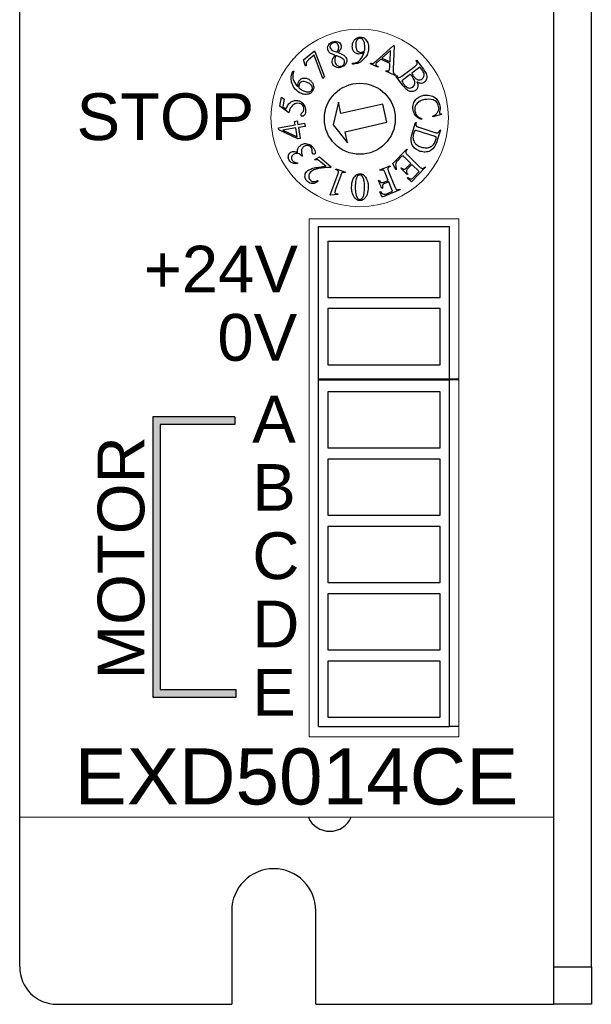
# Model space of a CAD drawing. Extents: x 6 to 155, y 6 to 169.
# Tile 2 of 4: x 124 to 155, y 6 to 59. Entities that reach past the tile are written whole.
import ezdxf

# ---------------------------------------------------------------- set-up
doc = ezdxf.new("R2010")
doc.units = 0
doc.header["$LTSCALE"] = 8
doc.header["$MEASUREMENT"] = 0
doc.layers.get('0').update_dxf_attribs({"linetype": 'CONTINUOUS'})
doc.styles.get("Standard").update_dxf_attribs({"font": 'ARIAL.TTF'})

msp = doc.modelspace()

# ---------------------------------------------------------------- hatches: boundary and pattern name
msp.add_hatch(color=256).paths.add_polyline_path([(135.927, 22.427), (135.927, 22.827), (131.861, 22.827), (131.861, 37.012), (135.846, 37.012), (135.846, 37.412), (131.461, 37.412), (131.461, 22.427)])

# ---------------------------------------------------------------- linework, layer by layer
at = {"color": 7, "linetype": 'Continuous'}
for p, q in [((124.334, 8), (124.334, 104)), ((152.934, 8), (152.934, 104)), ((154.934, 8), (154.934, 104)), ((135.684, 11), (135.684, 6)), ((140.184, 6), (140.184, 11)), ((152.934, 8), (154.934, 8)), ((152.934, 6), (152.934, 8)), ((154.934, 8), (154.934, 6)), ((126.334, 6), (135.684, 6)), ((140.184, 6), (151.934, 6)), ((151.934, 6), (152.934, 6)), ((154.934, 6), (152.934, 6))]:
    msp.add_line(p, q, dxfattribs=at)
at = {"color": 7, "linetype": 'Continuous', "lineweight": 15}
for p, q in [((124.334, 96), (124.334, 16)), ((152.934, 96), (152.934, 16)), ((139.834, 48), (139.834, 20.3)), ((139.834, 48), (147.834, 48)), ((147.834, 20.3), (147.834, 48)), ((139.834, 20.3), (147.834, 20.3)), ((124.334, 16), (152.934, 16))]:
    msp.add_line(p, q, dxfattribs=at)
at = {"linetype": 'Continuous'}
for p, q in [((139.535, 56.503), (140.111, 56.978)), ((140.111, 56.978), (140.135, 56.949)), ((140.135, 56.949), (140.657, 55.588)), ((141.117, 56.983), (141.322, 56.908)), ((143.427, 56.448), (144.349, 57.274)), ((144.181, 57.002), (143.727, 56.598)), ((144.158, 56.397), (144.181, 57.002)), ((144.382, 57.259), (144.332, 56.013)), ((144.349, 57.274), (144.382, 57.259)), ((139.642, 56.164), (139.535, 56.503)), ((140.091, 56.746), (139.796, 56.502)), ((140.568, 55.514), (140.091, 56.746)), ((143.666, 56.543), (143.489, 56.384)), ((144.152, 56.316), (143.666, 56.543)), ((143.727, 56.598), (144.158, 56.397)), ((145.548, 56.455), (145.578, 56.477)), ((145.58, 56.413), (145.548, 56.455)), ((145.578, 56.477), (145.941, 55.998)), ((138.953, 55.867), (138.982, 55.918)), ((138.982, 55.918), (139.015, 55.899)), ((139.672, 56.175), (139.642, 56.164)), ((142.156, 56.28), (142.157, 56.318)), ((142.215, 56.279), (142.156, 56.28)), ((143.105, 56.294), (143.121, 56.328)), ((143.499, 56.109), (143.105, 56.294)), ((143.515, 56.144), (143.499, 56.109)), ((143.941, 55.903), (143.957, 55.938)), ((144.436, 55.673), (143.941, 55.903)), ((144.143, 56.101), (144.152, 56.316)), ((144.788, 55.627), (145.503, 56.169)), ((145.746, 56.105), (145.32, 55.783)), ((140.657, 55.588), (140.568, 55.514)), ((144.452, 55.707), (144.436, 55.673)), ((144.47, 55.639), (144.501, 55.662)), ((144.866, 55.116), (144.47, 55.639)), ((144.501, 55.662), (144.532, 55.62)), ((145.245, 55.726), (144.79, 55.382)), ((138.252, 54.02), (138.341, 54.508)), ((138.341, 54.508), (138.498, 54.399)), ((138.498, 54.399), (138.423, 53.988)), ((141.397, 54.234), (141.106, 53.027)), ((141.532, 53.636), (141.397, 54.234)), ((138.734, 53.661), (138.252, 54.02)), ((138.423, 53.988), (138.59, 53.866)), ((143.774, 54.141), (141.532, 53.636)), ((143.994, 53.165), (143.774, 54.141)), ((139.049, 53.211), (139.193, 53.235)), ((139.081, 53.027), (139.049, 53.211)), ((139.193, 53.235), (139.224, 53.052)), ((145.862, 53.348), (145.848, 53.313)), ((146.455, 53.456), (146.449, 53.488)), ((146.914, 53.573), (146.455, 53.456)), ((146.908, 53.608), (146.914, 53.573)), ((138.187, 52.874), (139.081, 53.027)), ((138.206, 52.763), (138.187, 52.874)), ((139.223, 52.282), (138.206, 52.763)), ((139.109, 52.86), (138.429, 52.743)), ((138.429, 52.743), (139.191, 52.379)), ((139.191, 52.379), (139.109, 52.86)), ((139.224, 53.052), (139.586, 53.113)), ((139.615, 52.947), (139.253, 52.885)), ((139.253, 52.885), (139.352, 52.305)), ((139.586, 53.113), (139.615, 52.947)), ((141.106, 53.027), (141.887, 52.062)), ((141.752, 52.66), (143.994, 53.165)), ((141.887, 52.062), (141.752, 52.66)), ((145.34, 52.566), (145.527, 53.16)), ((146.634, 52.394), (145.504, 52.75)), ((145.527, 53.16), (145.564, 53.148)), ((145.564, 53.148), (145.548, 53.098)), ((145.702, 52.895), (146.561, 52.624)), ((146.856, 52.741), (146.686, 52.2)), ((146.804, 52.703), (146.82, 52.752)), ((146.82, 52.752), (146.856, 52.741)), ((139.352, 52.305), (139.223, 52.282)), ((144.306, 50.96), (145.057, 51.732)), ((145.084, 51.705), (145.05, 51.669)), ((145.057, 51.732), (145.084, 51.705)), ((139.479, 51.361), (139.452, 51.346)), ((139.463, 51.39), (139.479, 51.361)), ((140.128, 51.171), (140.376, 51.313)), ((140.157, 51.146), (140.128, 51.171)), ((140.376, 51.313), (141.004, 50.784)), ((144.754, 51.311), (144.588, 51.141)), ((145.277, 50.963), (144.947, 51.284)), ((145.094, 51.417), (145.744, 50.783)), ((139.203, 50.997), (139.205, 50.959)), ((140.737, 50.806), (140.459, 51.04)), ((141.004, 50.784), (140.98, 50.755)), ((141.264, 50.631), (141.277, 50.667)), ((141.277, 50.667), (141.766, 50.489)), ((143.618, 50.613), (144.168, 50.837)), ((143.632, 50.578), (143.618, 50.613)), ((143.678, 50.597), (143.632, 50.578)), ((144.182, 50.802), (144.137, 50.784)), ((144.168, 50.837), (144.182, 50.802)), ((144.473, 50.63), (144.306, 50.96)), ((144.502, 50.659), (144.473, 50.63)), ((144.733, 50.704), (144.76, 50.731)), ((145.082, 50.365), (144.733, 50.704)), ((145.062, 50.743), (145.277, 50.963)), ((145.33, 50.911), (145.116, 50.69)), ((146.058, 50.757), (145.307, 49.986)), ((145.726, 50.525), (145.33, 50.911)), ((145.996, 50.748), (146.03, 50.784)), ((146.03, 50.784), (146.058, 50.757)), ((140.283, 50.048), (140.312, 50.023)), ((140.958, 49.28), (141.358, 50.378)), ((141.516, 50.32), (141.26, 49.618)), ((141.766, 50.489), (141.753, 50.453)), ((143.55, 50.06), (143.586, 50.075)), ((143.727, 49.626), (143.55, 50.06)), ((143.826, 49.963), (144.06, 50.058)), ((144.06, 50.058), (143.896, 50.461)), ((144.077, 50.535), (144.415, 49.707)), ((145.077, 50.188), (145.105, 50.217)), ((145.307, 49.986), (145.077, 50.188)), ((145.109, 50.392), (145.082, 50.365)), ((145.459, 50.251), (145.726, 50.525)), ((143.763, 49.641), (143.727, 49.626)), ((144.691, 49.555), (143.737, 49.166)), ((144.092, 49.98), (143.858, 49.885)), ((144.298, 49.475), (144.092, 49.98)), ((144.631, 49.571), (144.677, 49.59)), ((144.677, 49.59), (144.691, 49.555)), ((140.989, 49.268), (140.958, 49.28)), ((141.362, 49.307), (140.989, 49.268)), ((141.359, 49.343), (141.362, 49.307)), ((143.61, 49.442), (143.643, 49.456)), ((143.737, 49.166), (143.61, 49.442)), ((144.015, 49.36), (144.298, 49.475)), ((140.334, 39.4), (140.334, 47.6)), ((147.334, 39.4), (147.334, 47.6)), ((140.834, 46.8), (140.834, 43.8)), ((146.834, 43.8), (146.834, 46.8)), ((140.834, 43.8), (146.834, 43.8)), ((146.834, 43.2), (140.834, 43.2)), ((140.834, 43.2), (140.834, 40.2)), ((146.834, 40.2), (146.834, 43.2)), ((140.834, 40.2), (146.834, 40.2)), ((140.334, 20.85), (140.334, 39.45)), ((140.334, 39.45), (147.334, 39.45)), ((140.334, 39.4), (147.334, 39.4)), ((147.334, 39.45), (147.834, 39.45)), ((147.334, 20.85), (147.334, 39.45)), ((147.834, 39.4), (147.334, 39.4)), ((146.834, 38.75), (140.834, 38.75)), ((140.834, 38.75), (140.834, 35.75)), ((146.834, 35.75), (146.834, 38.75)), ((140.834, 35.75), (146.834, 35.75)), ((140.834, 35.15), (140.834, 32.15)), ((146.834, 35.15), (140.834, 35.15)), ((146.834, 32.15), (146.834, 35.15)), ((140.834, 32.15), (146.834, 32.15)), ((146.834, 31.55), (140.834, 31.55)), ((140.834, 31.55), (140.834, 28.55)), ((146.834, 28.55), (146.834, 31.55)), ((140.834, 28.55), (146.834, 28.55)), ((140.834, 27.95), (140.834, 24.95)), ((146.834, 27.95), (140.834, 27.95)), ((146.834, 24.95), (146.834, 27.95)), ((140.834, 24.95), (146.834, 24.95)), ((140.834, 24.35), (140.834, 21.35)), ((146.834, 24.35), (140.834, 24.35)), ((146.834, 21.35), (146.834, 24.35)), ((140.834, 21.35), (146.834, 21.35)), ((140.334, 20.85), (147.334, 20.85)), ((147.834, 20.85), (147.334, 20.85))]:
    msp.add_line(p, q, dxfattribs=at)
for p, q in [((140.334, 47.6), (147.334, 47.6)), ((140.834, 46.8), (146.834, 46.8)), ((135.846, 37.412), (131.461, 37.412)), ((131.461, 37.412), (131.461, 22.427)), ((135.846, 37.412), (135.846, 37.012)), ((135.846, 37.012), (131.861, 37.012)), ((131.861, 37.012), (131.861, 22.827)), ((131.861, 22.827), (135.927, 22.827)), ((135.927, 22.427), (135.927, 22.827)), ((131.461, 22.427), (135.927, 22.427))]:
    msp.add_line(p, q)
at = {"color": 7, "linetype": 'Continuous', "lineweight": 15}
msp.add_circle((142.534, 53.4), 4.75, dxfattribs=at)
at = {"linetype": 'Continuous'}
msp.add_circle((142.542, 53.351), 1.9, dxfattribs=at)
at = {"color": 7, "linetype": 'Continuous'}
for centre, radius, start, end in [((140.934, 16.5), 1.25, 203.5782, 336.4218), ((137.934, 11), 2.25, 0, 180), ((126.334, 8), 2, 180, 270)]:
    msp.add_arc(centre, radius, start, end, dxfattribs=at)
at = {"linetype": 'Continuous'}
for points, knots in [([(140.833, 57.028), (140.823, 57.08), (140.803, 57.185), (140.869, 57.324), (140.967, 57.418), (141.044, 57.45), (141.082, 57.466)], [0, 0, 0, 0, 0.27881, 0.558507, 0.779027, 1, 1, 1, 1]), ([(141.104, 57.411), (141.074, 57.398), (141.015, 57.372), (140.959, 57.299), (140.933, 57.218), (140.944, 57.168), (140.95, 57.143)], [0, 0, 0, 0, 0.2803288, 0.55985, 0.7801349, 1, 1, 1, 1]), ([(141.082, 57.466), (141.13, 57.48), (141.225, 57.507), (141.364, 57.48), (141.477, 57.414), (141.513, 57.345), (141.532, 57.31)], [0, 0, 0, 0, 0.280661, 0.56029, 0.780558, 1, 1, 1, 1]), ([(141.392, 57.271), (141.378, 57.302), (141.351, 57.364), (141.269, 57.421), (141.181, 57.433), (141.13, 57.418), (141.104, 57.411)], [0, 0, 0, 0, 0.280337, 0.559143, 0.779273, 1, 1, 1, 1]), ([(142.137, 57.228), (142.142, 57.293), (142.153, 57.41), (142.216, 57.508), (142.244, 57.551)], [0, 0, 0, 0, 0.559587, 1, 1, 1, 1]), ([(142.244, 57.551), (142.294, 57.606), (142.385, 57.704), (142.516, 57.716), (142.574, 57.722)], [0, 0, 0, 0, 0.559145, 1, 1, 1, 1]), ([(142.551, 57.655), (142.523, 57.652), (142.468, 57.645), (142.401, 57.592), (142.33, 57.493), (142.324, 57.398), (142.32, 57.332)], [0, 0, 0, 0, 0.186399, 0.373323, 0.560482, 1, 1, 1, 1]), ([(142.817, 57.201), (142.808, 57.297), (142.795, 57.442), (142.704, 57.59), (142.623, 57.647), (142.575, 57.652), (142.551, 57.655)], [0, 0, 0, 0, 0.499906, 0.7495, 0.874821, 1, 1, 1, 1]), ([(142.574, 57.722), (142.638, 57.712), (142.751, 57.696), (142.83, 57.614), (142.866, 57.578)], [0, 0, 0, 0, 0.558377, 1, 1, 1, 1]), ([(142.866, 57.578), (142.914, 57.504), (143.001, 57.371), (143.008, 57.214), (143.011, 57.145)], [0, 0, 0, 0, 0.558904, 1, 1, 1, 1]), ([(141.207, 56.751), (141.122, 56.782), (141.003, 56.824), (140.879, 56.932), (140.849, 56.996), (140.833, 57.028)], [0, 0, 0, 0, 0.560394, 0.780221, 1, 1, 1, 1]), ([(140.95, 57.143), (140.973, 57.104), (141.013, 57.034), (141.086, 56.998), (141.117, 56.983)], [0, 0, 0, 0, 0.557735, 1, 1, 1, 1]), ([(141.322, 56.908), (141.357, 56.971), (141.406, 57.06), (141.415, 57.189), (141.399, 57.243), (141.392, 57.271)], [0, 0, 0, 0, 0.559994, 0.779868, 1, 1, 1, 1]), ([(141.532, 57.31), (141.539, 57.266), (141.553, 57.179), (141.49, 57.03), (141.422, 56.941), (141.38, 56.887)], [0, 0, 0, 0, 0.278569, 0.558474, 1, 1, 1, 1]), ([(141.38, 56.887), (141.438, 56.868), (141.54, 56.834), (141.635, 56.783), (141.677, 56.761)], [0, 0, 0, 0, 0.5603409, 1, 1, 1, 1]), ([(142.489, 56.811), (142.432, 56.82), (142.318, 56.838), (142.201, 56.958), (142.143, 57.093), (142.139, 57.183), (142.137, 57.228)], [0, 0, 0, 0, 0.278746, 0.558438, 0.778985, 1, 1, 1, 1]), ([(142.157, 56.318), (142.244, 56.33), (142.418, 56.353), (142.652, 56.578), (142.731, 56.785), (142.78, 56.912)], [0, 0, 0, 0, 0.2797246, 0.5599934, 1, 1, 1, 1]), ([(142.32, 57.332), (142.322, 57.264), (142.325, 57.144), (142.383, 57.039), (142.408, 56.993)], [0, 0, 0, 0, 0.560638, 1, 1, 1, 1]), ([(142.408, 56.993), (142.433, 56.966), (142.477, 56.916), (142.542, 56.908), (142.571, 56.904)], [0, 0, 0, 0, 0.559791, 1, 1, 1, 1]), ([(142.78, 56.912), (142.729, 56.882), (142.639, 56.828), (142.534, 56.816), (142.489, 56.811)], [0, 0, 0, 0, 0.560556, 1, 1, 1, 1]), ([(142.571, 56.904), (142.617, 56.91), (142.699, 56.921), (142.767, 56.967), (142.797, 56.988)], [0, 0, 0, 0, 0.5594998, 1, 1, 1, 1]), ([(143.011, 57.145), (143.004, 57.06), (142.988, 56.889), (142.851, 56.609), (142.679, 56.47), (142.575, 56.385)], [0, 0, 0, 0, 0.280443, 0.560904, 1, 1, 1, 1]), ([(142.797, 56.988), (142.803, 57.027), (142.812, 57.098), (142.816, 57.169), (142.817, 57.201)], [0, 0, 0, 0, 0.560024, 1, 1, 1, 1]), ([(139.686, 56.375), (139.675, 56.338), (139.656, 56.272), (139.667, 56.204), (139.672, 56.175)], [0, 0, 0, 0, 0.559435, 1, 1, 1, 1]), ([(139.796, 56.502), (139.771, 56.481), (139.728, 56.445), (139.699, 56.397), (139.686, 56.375)], [0, 0, 0, 0, 0.56098, 1, 1, 1, 1]), ([(141.076, 56.3), (141.068, 56.345), (141.05, 56.436), (141.105, 56.594), (141.168, 56.691), (141.207, 56.751)], [0, 0, 0, 0, 0.278908, 0.55895, 1, 1, 1, 1]), ([(141.265, 56.731), (141.233, 56.663), (141.177, 56.542), (141.208, 56.414), (141.222, 56.357)], [0, 0, 0, 0, 0.5595549, 1, 1, 1, 1]), ([(141.222, 56.357), (141.238, 56.32), (141.271, 56.245), (141.362, 56.173), (141.466, 56.146), (141.528, 56.161), (141.559, 56.169)], [0, 0, 0, 0, 0.2805226, 0.5598773, 0.7798217, 1, 1, 1, 1]), ([(141.636, 56.563), (141.569, 56.6), (141.451, 56.668), (141.322, 56.712), (141.265, 56.731)], [0, 0, 0, 0, 0.55948, 1, 1, 1, 1]), ([(141.559, 56.169), (141.59, 56.183), (141.653, 56.211), (141.711, 56.288), (141.736, 56.374), (141.723, 56.426), (141.716, 56.452)], [0, 0, 0, 0, 0.280375, 0.559718, 0.779893, 1, 1, 1, 1]), ([(141.823, 56.58), (141.835, 56.524), (141.857, 56.413), (141.788, 56.265), (141.684, 56.164), (141.603, 56.13), (141.562, 56.112)], [0, 0, 0, 0, 0.278908, 0.558622, 0.779081, 1, 1, 1, 1]), ([(141.716, 56.452), (141.706, 56.476), (141.687, 56.519), (141.651, 56.549), (141.636, 56.563)], [0, 0, 0, 0, 0.55972, 1, 1, 1, 1]), ([(141.677, 56.761), (141.713, 56.733), (141.776, 56.684), (141.809, 56.612), (141.823, 56.58)], [0, 0, 0, 0, 0.559843, 1, 1, 1, 1]), ([(142.575, 56.385), (142.512, 56.35), (142.399, 56.289), (142.271, 56.282), (142.215, 56.279)], [0, 0, 0, 0, 0.5596073, 1, 1, 1, 1]), ([(143.239, 56.316), (143.277, 56.337), (143.345, 56.373), (143.402, 56.425), (143.427, 56.448)], [0, 0, 0, 0, 0.5590541, 1, 1, 1, 1]), ([(143.489, 56.384), (143.471, 56.369), (143.44, 56.34), (143.417, 56.305), (143.407, 56.29)], [0, 0, 0, 0, 0.560494, 1, 1, 1, 1]), ([(145.615, 56.291), (145.616, 56.316), (145.616, 56.36), (145.591, 56.397), (145.58, 56.413)], [0, 0, 0, 0, 0.557933, 1, 1, 1, 1]), ([(139.305, 54.746), (139.208, 54.819), (139.013, 54.967), (138.884, 55.287), (138.841, 55.601), (138.915, 55.779), (138.953, 55.867)], [0, 0, 0, 0, 0.279727, 0.559652, 0.780041, 1, 1, 1, 1]), ([(139.015, 55.899), (138.984, 55.817), (138.923, 55.653), (138.992, 55.337), (139.136, 55.165), (139.223, 55.06)], [0, 0, 0, 0, 0.2800346, 0.5604815, 1, 1, 1, 1]), ([(141.232, 56.126), (141.194, 56.151), (141.126, 56.195), (141.091, 56.268), (141.076, 56.3)], [0, 0, 0, 0, 0.559828, 1, 1, 1, 1]), ([(141.562, 56.112), (141.499, 56.095), (141.386, 56.064), (141.279, 56.107), (141.232, 56.126)], [0, 0, 0, 0, 0.56006, 1, 1, 1, 1]), ([(143.121, 56.328), (143.142, 56.322), (143.181, 56.311), (143.222, 56.314), (143.239, 56.316)], [0, 0, 0, 0, 0.5612232, 1, 1, 1, 1]), ([(143.407, 56.29), (143.404, 56.282), (143.399, 56.266), (143.405, 56.232), (143.442, 56.184), (143.486, 56.16), (143.515, 56.144)], [0, 0, 0, 0, 0.124769, 0.250084, 0.498745, 1, 1, 1, 1]), ([(143.957, 55.938), (143.986, 55.926), (144.022, 55.912), (144.068, 55.914), (144.09, 55.921), (144.109, 55.935), (144.117, 55.948), (144.12, 55.955)], [0, 0, 0, 0, 0.49955, 0.624791, 0.74994, 0.87497, 1, 1, 1, 1]), ([(144.12, 55.955), (144.128, 55.982), (144.141, 56.029), (144.142, 56.079), (144.143, 56.101)], [0, 0, 0, 0, 0.559303, 1, 1, 1, 1]), ([(144.332, 56.013), (144.327, 55.945), (144.321, 55.851), (144.385, 55.747), (144.429, 55.72), (144.452, 55.707)], [0, 0, 0, 0, 0.560051, 0.779479, 1, 1, 1, 1]), ([(145.503, 56.169), (145.529, 56.187), (145.575, 56.221), (145.603, 56.269), (145.615, 56.291)], [0, 0, 0, 0, 0.562715, 1, 1, 1, 1]), ([(145.875, 55.972), (145.853, 55.999), (145.814, 56.048), (145.767, 56.088), (145.746, 56.105)], [0, 0, 0, 0, 0.55998, 1, 1, 1, 1]), ([(145.875, 55.484), (145.911, 55.521), (145.981, 55.597), (145.991, 55.792), (145.919, 55.904), (145.875, 55.972)], [0, 0, 0, 0, 0.27905, 0.55929, 1, 1, 1, 1]), ([(145.941, 55.998), (145.971, 55.958), (146.025, 55.885), (146.066, 55.804), (146.084, 55.769)], [0, 0, 0, 0, 0.560104, 1, 1, 1, 1]), ([(139.223, 55.06), (139.222, 55.12), (139.22, 55.228), (139.265, 55.324), (139.285, 55.367)], [0, 0, 0, 0, 0.560089, 1, 1, 1, 1]), ([(139.285, 55.367), (139.321, 55.41), (139.393, 55.498), (139.552, 55.537), (139.697, 55.523), (139.775, 55.483), (139.815, 55.462)], [0, 0, 0, 0, 0.278566, 0.558413, 0.779002, 1, 1, 1, 1]), ([(139.818, 55.249), (139.733, 55.289), (139.605, 55.35), (139.436, 55.342), (139.353, 55.295), (139.326, 55.256), (139.312, 55.237)], [0, 0, 0, 0, 0.499622, 0.749311, 0.874592, 1, 1, 1, 1]), ([(139.815, 55.462), (139.867, 55.425), (139.961, 55.358), (140.013, 55.256), (140.036, 55.211)], [0, 0, 0, 0, 0.5593353, 1, 1, 1, 1]), ([(144.532, 55.62), (144.55, 55.599), (144.582, 55.562), (144.63, 55.556), (144.652, 55.554)], [0, 0, 0, 0, 0.5611048, 1, 1, 1, 1]), ([(144.652, 55.554), (144.679, 55.564), (144.728, 55.581), (144.769, 55.613), (144.788, 55.627)], [0, 0, 0, 0, 0.557983, 1, 1, 1, 1]), ([(144.79, 55.382), (144.809, 55.342), (144.844, 55.271), (144.89, 55.207), (144.91, 55.179)], [0, 0, 0, 0, 0.5599632, 1, 1, 1, 1]), ([(145.362, 55.587), (145.341, 55.614), (145.305, 55.663), (145.263, 55.707), (145.245, 55.726)], [0, 0, 0, 0, 0.560134, 1, 1, 1, 1]), ([(145.32, 55.783), (145.338, 55.751), (145.369, 55.695), (145.408, 55.643), (145.425, 55.62)], [0, 0, 0, 0, 0.559906, 1, 1, 1, 1]), ([(145.371, 55.05), (145.398, 55.077), (145.452, 55.129), (145.492, 55.238), (145.481, 55.405), (145.411, 55.512), (145.362, 55.587)], [0, 0, 0, 0, 0.186768, 0.373445, 0.560554, 1, 1, 1, 1]), ([(145.425, 55.62), (145.456, 55.581), (145.518, 55.503), (145.638, 55.423), (145.773, 55.424), (145.841, 55.464), (145.875, 55.484)], [0, 0, 0, 0, 0.281487, 0.560402, 0.779982, 1, 1, 1, 1]), ([(145.6, 55.321), (145.618, 55.28), (145.65, 55.206), (145.651, 55.125), (145.652, 55.09)], [0, 0, 0, 0, 0.560606, 1, 1, 1, 1]), ([(145.998, 55.308), (145.963, 55.287), (145.895, 55.246), (145.746, 55.239), (145.655, 55.29), (145.6, 55.321)], [0, 0, 0, 0, 0.280425, 0.560932, 1, 1, 1, 1]), ([(146.084, 55.769), (146.1, 55.724), (146.134, 55.635), (146.128, 55.5), (146.081, 55.384), (146.026, 55.333), (145.998, 55.308)], [0, 0, 0, 0, 0.280472, 0.560052, 0.780056, 1, 1, 1, 1]), ([(139.312, 55.237), (139.298, 55.195), (139.273, 55.121), (139.277, 55.042), (139.279, 55.008)], [0, 0, 0, 0, 0.557955, 1, 1, 1, 1]), ([(139.279, 55.008), (139.312, 54.982), (139.371, 54.936), (139.434, 54.896), (139.462, 54.879)], [0, 0, 0, 0, 0.560048, 1, 1, 1, 1]), ([(139.462, 54.879), (139.536, 54.843), (139.668, 54.78), (139.813, 54.796), (139.876, 54.804)], [0, 0, 0, 0, 0.560991, 1, 1, 1, 1]), ([(140.016, 54.834), (139.986, 54.793), (139.933, 54.72), (139.85, 54.688), (139.813, 54.673)], [0, 0, 0, 0, 0.559428, 1, 1, 1, 1]), ([(139.981, 54.889), (139.992, 54.914), (140.013, 54.965), (139.999, 55.049), (139.951, 55.159), (139.873, 55.212), (139.818, 55.249)], [0, 0, 0, 0, 0.186512, 0.373612, 0.560811, 1, 1, 1, 1]), ([(139.876, 54.804), (139.9, 54.814), (139.943, 54.833), (139.97, 54.871), (139.981, 54.889)], [0, 0, 0, 0, 0.559207, 1, 1, 1, 1]), ([(140.036, 55.211), (140.057, 55.139), (140.097, 55.009), (140.04, 54.888), (140.016, 54.834)], [0, 0, 0, 0, 0.5590026, 1, 1, 1, 1]), ([(145.528, 54.871), (145.5, 54.854), (145.443, 54.819), (145.343, 54.801), (145.243, 54.805), (145.117, 54.849), (144.989, 54.96), (144.907, 55.064), (144.866, 55.116)], [0, 0, 0, 0, 0.124913, 0.2499433, 0.3749968, 0.5000821, 0.7494981, 1, 1, 1, 1]), ([(144.91, 55.179), (144.942, 55.14), (145.006, 55.063), (145.134, 54.997), (145.267, 54.99), (145.336, 55.03), (145.371, 55.05)], [0, 0, 0, 0, 0.281064, 0.560445, 0.780336, 1, 1, 1, 1]), ([(145.652, 55.09), (145.641, 55.042), (145.622, 54.955), (145.557, 54.897), (145.528, 54.871)], [0, 0, 0, 0, 0.559177, 1, 1, 1, 1]), ([(138.59, 53.866), (138.624, 53.951), (138.685, 54.102), (138.81, 54.206), (138.865, 54.252)], [0, 0, 0, 0, 0.560102, 1, 1, 1, 1]), ([(138.865, 54.252), (138.926, 54.285), (139.035, 54.344), (139.157, 54.332), (139.211, 54.327)], [0, 0, 0, 0, 0.559338, 1, 1, 1, 1]), ([(139.211, 54.327), (139.264, 54.312), (139.37, 54.282), (139.525, 54.153), (139.581, 54.022), (139.615, 53.942)], [0, 0, 0, 0, 0.280372, 0.561133, 1, 1, 1, 1]), ([(139.813, 54.673), (139.713, 54.658), (139.536, 54.63), (139.376, 54.71), (139.305, 54.746)], [0, 0, 0, 0, 0.558575, 1, 1, 1, 1]), ([(145.392, 53.814), (145.382, 53.933), (145.366, 54.145), (145.492, 54.313), (145.548, 54.387)], [0, 0, 0, 0, 0.559399, 1, 1, 1, 1]), ([(146.004, 54.377), (145.921, 54.357), (145.757, 54.316), (145.563, 54.164), (145.477, 53.955), (145.488, 53.822), (145.494, 53.755)], [0, 0, 0, 0, 0.280911, 0.559947, 0.779748, 1, 1, 1, 1]), ([(145.548, 54.387), (145.616, 54.446), (145.738, 54.553), (145.895, 54.59), (145.964, 54.607)], [0, 0, 0, 0, 0.559196, 1, 1, 1, 1]), ([(145.964, 54.607), (146.072, 54.615), (146.287, 54.631), (146.568, 54.5), (146.757, 54.29), (146.804, 54.127), (146.828, 54.046)], [0, 0, 0, 0, 0.280028, 0.559517, 0.77974, 1, 1, 1, 1]), ([(146.758, 54.016), (146.734, 54.092), (146.697, 54.206), (146.579, 54.313), (146.365, 54.415), (146.164, 54.394), (146.004, 54.377)], [0, 0, 0, 0, 0.249586, 0.375266, 0.501082, 1, 1, 1, 1]), ([(138.841, 53.951), (138.815, 53.899), (138.768, 53.807), (138.745, 53.706), (138.734, 53.661)], [0, 0, 0, 0, 0.55949, 1, 1, 1, 1]), ([(139.292, 54.177), (139.242, 54.18), (139.141, 54.186), (138.972, 54.112), (138.891, 54.012), (138.841, 53.951)], [0, 0, 0, 0, 0.279939, 0.560544, 1, 1, 1, 1]), ([(139.544, 53.826), (139.546, 53.871), (139.55, 53.962), (139.483, 54.073), (139.394, 54.15), (139.326, 54.168), (139.292, 54.177)], [0, 0, 0, 0, 0.2792142, 0.5592193, 0.7795328, 1, 1, 1, 1]), ([(139.464, 53.682), (139.485, 53.706), (139.522, 53.748), (139.537, 53.802), (139.544, 53.826)], [0, 0, 0, 0, 0.5601388, 1, 1, 1, 1]), ([(139.615, 53.942), (139.625, 53.896), (139.642, 53.814), (139.632, 53.731), (139.627, 53.695)], [0, 0, 0, 0, 0.559875, 1, 1, 1, 1]), ([(145.848, 53.313), (145.786, 53.338), (145.662, 53.387), (145.473, 53.545), (145.422, 53.712), (145.392, 53.814)], [0, 0, 0, 0, 0.2812657, 0.5617689, 1, 1, 1, 1]), ([(145.494, 53.755), (145.508, 53.703), (145.535, 53.598), (145.662, 53.447), (145.786, 53.386), (145.862, 53.348)], [0, 0, 0, 0, 0.2800976, 0.5594557, 1, 1, 1, 1]), ([(146.449, 53.488), (146.503, 53.518), (146.611, 53.579), (146.727, 53.714), (146.774, 53.87), (146.763, 53.968), (146.758, 54.016)], [0, 0, 0, 0, 0.280647, 0.559822, 0.779774, 1, 1, 1, 1]), ([(146.809, 53.74), (146.805, 53.728), (146.798, 53.707), (146.798, 53.685), (146.798, 53.675)], [0, 0, 0, 0, 0.560668, 1, 1, 1, 1]), ([(146.828, 54.046), (146.834, 53.988), (146.845, 53.885), (146.82, 53.784), (146.809, 53.74)], [0, 0, 0, 0, 0.559666, 1, 1, 1, 1]), ([(139.451, 53.484), (139.44, 53.488), (139.418, 53.496), (139.399, 53.524), (139.391, 53.552), (139.393, 53.57), (139.394, 53.579)], [0, 0, 0, 0, 0.278727, 0.558701, 0.7792, 1, 1, 1, 1]), ([(139.394, 53.579), (139.403, 53.601), (139.418, 53.641), (139.45, 53.67), (139.464, 53.682)], [0, 0, 0, 0, 0.55666, 1, 1, 1, 1]), ([(139.627, 53.695), (139.616, 53.644), (139.6, 53.568), (139.535, 53.505), (139.489, 53.482), (139.463, 53.484), (139.451, 53.484)], [0, 0, 0, 0, 0.4996291, 0.7492732, 0.8749735, 1, 1, 1, 1]), ([(146.798, 53.675), (146.8, 53.666), (146.805, 53.648), (146.819, 53.637), (146.825, 53.632)], [0, 0, 0, 0, 0.559542, 1, 1, 1, 1]), ([(146.825, 53.632), (146.84, 53.624), (146.866, 53.611), (146.895, 53.609), (146.908, 53.608)], [0, 0, 0, 0, 0.559279, 1, 1, 1, 1]), ([(145.504, 52.75), (145.484, 52.714), (145.447, 52.65), (145.422, 52.58), (145.411, 52.55)], [0, 0, 0, 0, 0.560084, 1, 1, 1, 1]), ([(145.548, 53.098), (145.541, 53.071), (145.529, 53.023), (145.553, 52.98), (145.564, 52.962)], [0, 0, 0, 0, 0.560958, 1, 1, 1, 1]), ([(145.564, 52.962), (145.588, 52.945), (145.631, 52.916), (145.68, 52.901), (145.702, 52.895)], [0, 0, 0, 0, 0.557943, 1, 1, 1, 1]), ([(146.725, 52.602), (146.746, 52.617), (146.782, 52.642), (146.797, 52.684), (146.804, 52.703)], [0, 0, 0, 0, 0.557791, 1, 1, 1, 1]), ([(145.367, 51.924), (145.341, 51.98), (145.289, 52.093), (145.277, 52.317), (145.316, 52.471), (145.34, 52.566)], [0, 0, 0, 0, 0.279759, 0.559859, 1, 1, 1, 1]), ([(145.411, 52.55), (145.394, 52.463), (145.362, 52.289), (145.473, 52.058), (145.644, 51.909), (145.773, 51.86), (145.838, 51.836)], [0, 0, 0, 0, 0.279306, 0.558575, 0.779004, 1, 1, 1, 1]), ([(146.686, 52.2), (146.649, 52.09), (146.577, 51.87), (146.345, 51.624), (146.045, 51.551), (145.866, 51.59), (145.777, 51.609)], [0, 0, 0, 0, 0.2815943, 0.5593855, 0.7794542, 1, 1, 1, 1]), ([(145.838, 51.836), (145.924, 51.815), (146.096, 51.774), (146.342, 51.841), (146.52, 51.991), (146.573, 52.12), (146.599, 52.184)], [0, 0, 0, 0, 0.280565, 0.559665, 0.779645, 1, 1, 1, 1]), ([(146.561, 52.624), (146.591, 52.614), (146.644, 52.596), (146.701, 52.601), (146.725, 52.602)], [0, 0, 0, 0, 0.562659, 1, 1, 1, 1]), ([(146.599, 52.184), (146.609, 52.223), (146.627, 52.292), (146.632, 52.363), (146.634, 52.394)], [0, 0, 0, 0, 0.5598203, 1, 1, 1, 1]), ([(138.846, 51.563), (138.879, 51.577), (138.945, 51.604), (139.074, 51.598), (139.161, 51.57), (139.214, 51.554)], [0, 0, 0, 0, 0.279284, 0.559506, 1, 1, 1, 1]), ([(139.214, 51.554), (139.21, 51.598), (139.203, 51.687), (139.252, 51.846), (139.344, 51.917), (139.401, 51.961)], [0, 0, 0, 0, 0.281292, 0.561961, 1, 1, 1, 1]), ([(139.401, 51.961), (139.46, 51.988), (139.565, 52.036), (139.68, 52.023), (139.731, 52.017)], [0, 0, 0, 0, 0.5594821, 1, 1, 1, 1]), ([(139.417, 51.686), (139.412, 51.628), (139.402, 51.525), (139.444, 51.431), (139.463, 51.39)], [0, 0, 0, 0, 0.559744, 1, 1, 1, 1]), ([(139.464, 51.78), (139.453, 51.764), (139.433, 51.734), (139.422, 51.7), (139.417, 51.686)], [0, 0, 0, 0, 0.560141, 1, 1, 1, 1]), ([(139.584, 51.89), (139.558, 51.873), (139.512, 51.843), (139.479, 51.799), (139.464, 51.78)], [0, 0, 0, 0, 0.559747, 1, 1, 1, 1]), ([(139.951, 51.801), (139.927, 51.832), (139.878, 51.894), (139.77, 51.928), (139.668, 51.929), (139.612, 51.903), (139.584, 51.89)], [0, 0, 0, 0, 0.279087, 0.559055, 0.779482, 1, 1, 1, 1]), ([(139.731, 52.017), (139.774, 52.005), (139.861, 51.98), (139.993, 51.882), (140.057, 51.785), (140.097, 51.726)], [0, 0, 0, 0, 0.280023, 0.560147, 1, 1, 1, 1]), ([(139.981, 51.724), (139.977, 51.739), (139.97, 51.766), (139.957, 51.79), (139.951, 51.801)], [0, 0, 0, 0, 0.55964, 1, 1, 1, 1]), ([(139.997, 51.544), (139.995, 51.578), (139.992, 51.638), (139.984, 51.698), (139.981, 51.724)], [0, 0, 0, 0, 0.560148, 1, 1, 1, 1]), ([(140.097, 51.726), (140.121, 51.683), (140.158, 51.619), (140.164, 51.532), (140.15, 51.484), (140.132, 51.468), (140.122, 51.46)], [0, 0, 0, 0, 0.501052, 0.750034, 0.87546, 1, 1, 1, 1]), ([(145.05, 51.669), (145.038, 51.655), (145.017, 51.63), (145.006, 51.599), (145.002, 51.586)], [0, 0, 0, 0, 0.559642, 1, 1, 1, 1]), ([(145.777, 51.609), (145.684, 51.647), (145.517, 51.715), (145.413, 51.86), (145.367, 51.924)], [0, 0, 0, 0, 0.559684, 1, 1, 1, 1]), ([(138.762, 51.14), (138.738, 51.19), (138.695, 51.28), (138.718, 51.375), (138.729, 51.417)], [0, 0, 0, 0, 0.560143, 1, 1, 1, 1]), ([(138.729, 51.417), (138.743, 51.45), (138.77, 51.51), (138.822, 51.547), (138.846, 51.563)], [0, 0, 0, 0, 0.560022, 1, 1, 1, 1]), ([(139.205, 50.959), (139.108, 50.955), (138.971, 50.949), (138.825, 51.046), (138.783, 51.109), (138.762, 51.14)], [0, 0, 0, 0, 0.558407, 0.77901, 1, 1, 1, 1]), ([(139.012, 51.461), (138.984, 51.441), (138.926, 51.401), (138.888, 51.308), (138.887, 51.217), (138.91, 51.167), (138.922, 51.143)], [0, 0, 0, 0, 0.279766, 0.558883, 0.779322, 1, 1, 1, 1]), ([(138.922, 51.143), (138.94, 51.117), (138.976, 51.067), (139.075, 51.01), (139.154, 51.002), (139.203, 50.997)], [0, 0, 0, 0, 0.2799882, 0.5600335, 1, 1, 1, 1]), ([(139.452, 51.346), (139.42, 51.38), (139.356, 51.447), (139.235, 51.503), (139.112, 51.507), (139.046, 51.477), (139.012, 51.461)], [0, 0, 0, 0, 0.280163, 0.560221, 0.779949, 1, 1, 1, 1]), ([(140.016, 51.494), (140.012, 51.503), (140.003, 51.519), (139.999, 51.536), (139.997, 51.544)], [0, 0, 0, 0, 0.559573, 1, 1, 1, 1]), ([(140.122, 51.46), (140.111, 51.456), (140.089, 51.447), (140.057, 51.456), (140.031, 51.471), (140.021, 51.487), (140.016, 51.494)], [0, 0, 0, 0, 0.278635, 0.558674, 0.779286, 1, 1, 1, 1]), ([(140.459, 51.04), (140.411, 51.084), (140.344, 51.144), (140.23, 51.167), (140.181, 51.153), (140.157, 51.146)], [0, 0, 0, 0, 0.560214, 0.779828, 1, 1, 1, 1]), ([(144.588, 51.141), (144.547, 51.101), (144.474, 51.031), (144.461, 50.931), (144.455, 50.887)], [0, 0, 0, 0, 0.562083, 1, 1, 1, 1]), ([(144.947, 51.284), (144.931, 51.299), (144.902, 51.326), (144.864, 51.36), (144.825, 51.363), (144.789, 51.346), (144.768, 51.325), (144.754, 51.311)], [0, 0, 0, 0, 0.2806763, 0.5000341, 0.6252198, 0.7497986, 1, 1, 1, 1]), ([(145.002, 51.586), (144.999, 51.566), (144.994, 51.527), (145.04, 51.472), (145.073, 51.438), (145.094, 51.417)], [0, 0, 0, 0, 0.277044, 0.557309, 1, 1, 1, 1]), ([(139.686, 50.513), (139.715, 50.543), (139.766, 50.595), (139.831, 50.629), (139.86, 50.643)], [0, 0, 0, 0, 0.559728, 1, 1, 1, 1]), ([(139.86, 50.643), (139.936, 50.672), (140.07, 50.724), (140.213, 50.745), (140.276, 50.754)], [0, 0, 0, 0, 0.559637, 1, 1, 1, 1]), ([(140.98, 50.755), (140.764, 50.743), (140.464, 50.726), (140.08, 50.636), (139.947, 50.527), (139.881, 50.472)], [0, 0, 0, 0, 0.561039, 0.781241, 1, 1, 1, 1]), ([(140.276, 50.754), (140.362, 50.765), (140.515, 50.786), (140.669, 50.8), (140.737, 50.806)], [0, 0, 0, 0, 0.56004, 1, 1, 1, 1]), ([(141.358, 50.378), (141.369, 50.41), (141.385, 50.456), (141.402, 50.517), (141.388, 50.57), (141.331, 50.604), (141.287, 50.622), (141.264, 50.631)], [0, 0, 0, 0, 0.3150968, 0.4386425, 0.5610483, 0.7790002, 1, 1, 1, 1]), ([(143.774, 50.61), (143.756, 50.611), (143.723, 50.612), (143.692, 50.601), (143.678, 50.597)], [0, 0, 0, 0, 0.5598359, 1, 1, 1, 1]), ([(143.831, 50.585), (143.821, 50.592), (143.804, 50.605), (143.784, 50.608), (143.774, 50.61)], [0, 0, 0, 0, 0.558471, 1, 1, 1, 1]), ([(143.896, 50.461), (143.886, 50.486), (143.868, 50.529), (143.842, 50.568), (143.831, 50.585)], [0, 0, 0, 0, 0.560616, 1, 1, 1, 1]), ([(144.137, 50.784), (144.113, 50.772), (144.069, 50.752), (144.049, 50.709), (144.041, 50.69)], [0, 0, 0, 0, 0.560698, 1, 1, 1, 1]), ([(144.041, 50.69), (144.043, 50.661), (144.047, 50.607), (144.068, 50.557), (144.077, 50.535)], [0, 0, 0, 0, 0.557538, 1, 1, 1, 1]), ([(144.455, 50.887), (144.459, 50.844), (144.467, 50.766), (144.491, 50.692), (144.502, 50.659)], [0, 0, 0, 0, 0.559672, 1, 1, 1, 1]), ([(144.76, 50.731), (144.78, 50.716), (144.816, 50.689), (144.857, 50.669), (144.874, 50.661)], [0, 0, 0, 0, 0.560567, 1, 1, 1, 1]), ([(144.874, 50.661), (144.894, 50.658), (144.935, 50.652), (145.003, 50.685), (145.04, 50.721), (145.062, 50.743)], [0, 0, 0, 0, 0.278767, 0.558653, 1, 1, 1, 1]), ([(145.116, 50.69), (145.094, 50.668), (145.055, 50.628), (145.038, 50.574), (145.031, 50.551)], [0, 0, 0, 0, 0.56227, 1, 1, 1, 1]), ([(145.031, 50.551), (145.032, 50.534), (145.034, 50.5), (145.063, 50.445), (145.091, 50.412), (145.109, 50.392)], [0, 0, 0, 0, 0.279309, 0.559529, 1, 1, 1, 1]), ([(145.744, 50.783), (145.767, 50.761), (145.806, 50.721), (145.858, 50.698), (145.88, 50.688)], [0, 0, 0, 0, 0.562631, 1, 1, 1, 1]), ([(145.88, 50.688), (145.893, 50.689), (145.918, 50.691), (145.958, 50.713), (145.982, 50.735), (145.996, 50.748)], [0, 0, 0, 0, 0.279373, 0.560286, 1, 1, 1, 1]), ([(139.754, 49.978), (139.714, 50.018), (139.635, 50.099), (139.599, 50.256), (139.611, 50.403), (139.661, 50.477), (139.686, 50.513)], [0, 0, 0, 0, 0.280019, 0.559655, 0.779886, 1, 1, 1, 1]), ([(140.312, 50.023), (140.266, 49.987), (140.176, 49.914), (140.016, 49.874), (139.865, 49.898), (139.791, 49.952), (139.754, 49.978)], [0, 0, 0, 0, 0.280606, 0.559881, 0.779762, 1, 1, 1, 1]), ([(139.881, 50.472), (139.856, 50.437), (139.807, 50.367), (139.797, 50.245), (139.826, 50.136), (139.873, 50.088), (139.897, 50.063)], [0, 0, 0, 0, 0.2801338, 0.5596459, 0.7798519, 1, 1, 1, 1]), ([(139.897, 50.063), (139.929, 50.041), (139.993, 49.998), (140.136, 49.979), (140.227, 50.022), (140.283, 50.048)], [0, 0, 0, 0, 0.280624, 0.561208, 1, 1, 1, 1]), ([(141.753, 50.453), (141.72, 50.465), (141.674, 50.483), (141.61, 50.48), (141.561, 50.449), (141.542, 50.386), (141.524, 50.34), (141.516, 50.32)], [0, 0, 0, 0, 0.3142346, 0.4369363, 0.5592311, 0.8057622, 1, 1, 1, 1]), ([(142.098, 49.677), (142.108, 49.838), (142.123, 50.079), (142.29, 50.311), (142.427, 50.397), (142.505, 50.409), (142.545, 50.415)], [0, 0, 0, 0, 0.499433, 0.749178, 0.874829, 1, 1, 1, 1]), ([(142.34, 50.132), (142.325, 50.04), (142.297, 49.875), (142.298, 49.708), (142.299, 49.634)], [0, 0, 0, 0, 0.559686, 1, 1, 1, 1]), ([(142.542, 50.35), (142.513, 50.343), (142.455, 50.329), (142.376, 50.251), (142.354, 50.177), (142.34, 50.132)], [0, 0, 0, 0, 0.2787564, 0.5590152, 1, 1, 1, 1]), ([(142.718, 50.2), (142.698, 50.242), (142.67, 50.302), (142.597, 50.346), (142.56, 50.349), (142.542, 50.35)], [0, 0, 0, 0, 0.558692, 0.779276, 1, 1, 1, 1]), ([(142.545, 50.415), (142.585, 50.411), (142.664, 50.403), (142.787, 50.322), (142.843, 50.236), (142.878, 50.184)], [0, 0, 0, 0, 0.279753, 0.559853, 1, 1, 1, 1]), ([(142.795, 49.732), (142.792, 49.822), (142.787, 49.981), (142.739, 50.133), (142.718, 50.2)], [0, 0, 0, 0, 0.560215, 1, 1, 1, 1]), ([(142.878, 50.184), (142.916, 50.099), (142.985, 49.948), (142.992, 49.782), (142.996, 49.709)], [0, 0, 0, 0, 0.559243, 1, 1, 1, 1]), ([(143.586, 50.075), (143.597, 50.048), (143.62, 49.996), (143.686, 49.941), (143.763, 49.939), (143.805, 49.955), (143.826, 49.963)], [0, 0, 0, 0, 0.281646, 0.559241, 0.778602, 1, 1, 1, 1]), ([(145.105, 50.217), (145.146, 50.19), (145.203, 50.151), (145.291, 50.138), (145.328, 50.151), (145.346, 50.158)], [0, 0, 0, 0, 0.560423, 0.779956, 1, 1, 1, 1]), ([(145.346, 50.158), (145.369, 50.173), (145.41, 50.2), (145.444, 50.235), (145.459, 50.251)], [0, 0, 0, 0, 0.559395, 1, 1, 1, 1]), ([(141.26, 49.618), (141.248, 49.584), (141.225, 49.524), (141.21, 49.46), (141.204, 49.433)], [0, 0, 0, 0, 0.560245, 1, 1, 1, 1]), ([(142.263, 49.132), (142.208, 49.227), (142.109, 49.396), (142.101, 49.591), (142.098, 49.677)], [0, 0, 0, 0, 0.558455, 1, 1, 1, 1]), ([(142.299, 49.634), (142.301, 49.559), (142.305, 49.425), (142.338, 49.296), (142.353, 49.238)], [0, 0, 0, 0, 0.5601332, 1, 1, 1, 1]), ([(142.675, 49.104), (142.704, 49.157), (142.763, 49.264), (142.786, 49.482), (142.791, 49.637), (142.795, 49.732)], [0, 0, 0, 0, 0.278526, 0.559033, 1, 1, 1, 1]), ([(142.996, 49.709), (142.987, 49.571), (142.974, 49.377), (142.862, 49.152), (142.781, 49.078), (142.741, 49.041)], [0, 0, 0, 0, 0.559247, 0.7799, 1, 1, 1, 1]), ([(143.858, 49.885), (143.832, 49.873), (143.781, 49.85), (143.73, 49.755), (143.75, 49.684), (143.763, 49.641)], [0, 0, 0, 0, 0.281709, 0.55839, 1, 1, 1, 1]), ([(144.415, 49.707), (144.425, 49.682), (144.442, 49.639), (144.468, 49.6), (144.48, 49.583)], [0, 0, 0, 0, 0.560622, 1, 1, 1, 1]), ([(144.48, 49.583), (144.489, 49.576), (144.506, 49.564), (144.526, 49.56), (144.535, 49.558)], [0, 0, 0, 0, 0.558708, 1, 1, 1, 1]), ([(144.535, 49.558), (144.554, 49.557), (144.587, 49.556), (144.618, 49.566), (144.631, 49.571)], [0, 0, 0, 0, 0.559689, 1, 1, 1, 1]), ([(141.204, 49.433), (141.203, 49.423), (141.201, 49.403), (141.211, 49.377), (141.228, 49.358), (141.242, 49.352), (141.249, 49.349)], [0, 0, 0, 0, 0.279976, 0.558824, 0.779202, 1, 1, 1, 1]), ([(141.249, 49.349), (141.27, 49.345), (141.306, 49.338), (141.343, 49.341), (141.359, 49.343)], [0, 0, 0, 0, 0.559267, 1, 1, 1, 1]), ([(142.552, 48.973), (142.52, 48.975), (142.456, 48.98), (142.352, 49.034), (142.296, 49.095), (142.263, 49.132)], [0, 0, 0, 0, 0.279948, 0.56008, 1, 1, 1, 1]), ([(142.353, 49.238), (142.365, 49.204), (142.386, 49.142), (142.43, 49.094), (142.45, 49.073)], [0, 0, 0, 0, 0.560571, 1, 1, 1, 1]), ([(142.45, 49.073), (142.467, 49.062), (142.499, 49.042), (142.536, 49.041), (142.552, 49.04)], [0, 0, 0, 0, 0.559427, 1, 1, 1, 1]), ([(142.552, 49.04), (142.579, 49.045), (142.627, 49.053), (142.66, 49.088), (142.675, 49.104)], [0, 0, 0, 0, 0.558278, 1, 1, 1, 1]), ([(142.741, 49.041), (142.709, 49.02), (142.651, 48.982), (142.582, 48.975), (142.552, 48.973)], [0, 0, 0, 0, 0.559951, 1, 1, 1, 1]), ([(143.643, 49.456), (143.668, 49.424), (143.717, 49.362), (143.855, 49.297), (143.954, 49.336), (144.015, 49.36)], [0, 0, 0, 0, 0.281901, 0.560712, 1, 1, 1, 1])]:
    msp.add_open_spline(points, degree=3, knots=knots, dxfattribs=at)

# ---------------------------------------------------------------- texts
for s, height, p in [('STOP', 2.5, (127.38, 52.212)), ('+24V', 2.5, (130.974, 44.063)), ('0V', 2.5, (134.917, 40.413)), ('A', 2.5, (136.784, 36.038)), ('B', 2.5, (136.784, 32.388)), ('C', 2.5, (136.784, 28.738)), ('D', 2.5, (136.784, 25.088)), ('E', 2.5, (136.784, 21.438)), ('EXD5014CE', 3, (127.27, 16.686))]:
    msp.add_text(s, height=height).set_placement(p)
msp.add_text('MOTOR', height=2.5, rotation=90).set_placement((131.006, 23.378))

doc.saveas('drawing.dxf')
